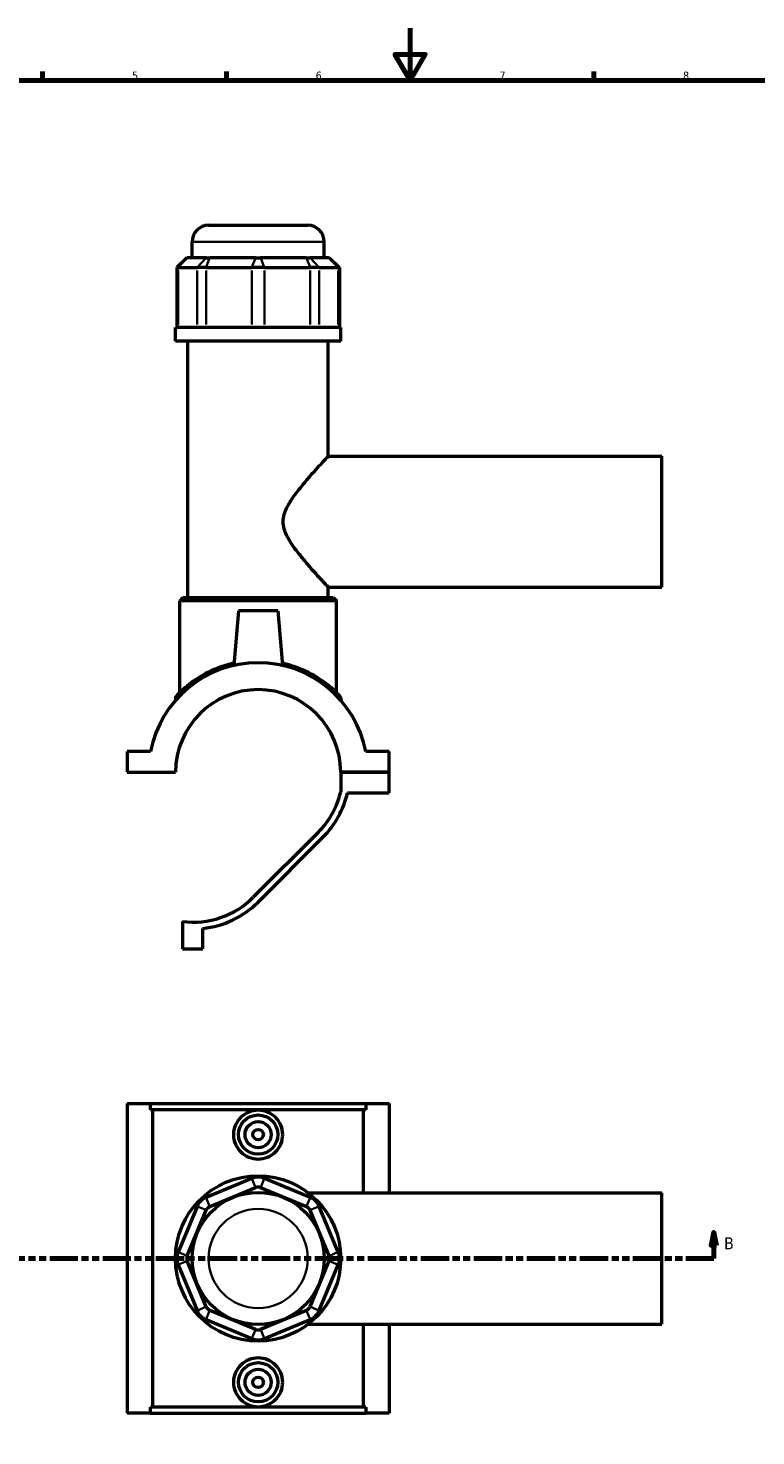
# Model space of a CAD drawing. Header units: millimetres. Extents: x 0 to 898, y -421 to 990.
# Tile 4 of 6: x 275 to 552, y 57 to 594. Entities that reach past the tile are written whole.
import ezdxf

# ---------------------------------------------------------------- set-up
doc = ezdxf.new("R2010")
doc.units = ezdxf.units.MM
doc.linetypes.add('DOUBLE_DASH_CHAIN', pattern=[1.2403, 0.6614, -0.0827, 0.1654, -0.0827, 0.1654, -0.0827])
for name, color, linetype, lineweight in [('Border (ANSI)', 7, 'Continuous', 70), ('Section Line (ANSI)', 7, 'DOUBLE_DASH_CHAIN', 70), ('Visible (ANSI)', 7, 'Continuous', 50), ('Visible Narrow (ANSI)', 7, 'Continuous', 35)]:
    doc.layers.add(name, color=color, linetype=linetype, lineweight=lineweight)
doc.styles.add('Label Text (ANSI)', font='tahoma.ttf')
doc.styles.add('Note Text (ANSI)', font='tahoma.ttf')

# ---------------------------------------------------------------- blocks, each defined once
blk = doc.blocks.new('Borders Default Border')
at = {"layer": 'Border (ANSI)'}
for p, q in [((280.33, 574), (280.33, 577.45)), ((350.42, 574), (350.42, 577.45)), ((490.58, 574), (490.58, 577.45))]:
    blk.add_line(p, q, dxfattribs=at)
at = {"layer": 'Border (ANSI)', "flags": 128}
for points in [[(420.5, 594), (420.5, 574), (414.73, 584), (426.27, 584), (420.5, 574)], [(20, 20), (20, 574), (821, 574), (821, 20), (20, 20)]]:
    blk.add_lwpolyline(points, dxfattribs=at)
at = {"layer": 'Border (ANSI)', "color": 230, "true_color": 0xff0080, "char_height": 3.05, "attachment_point": 7, "style": 'Note Text (ANSI)'}
for s, insert in [('5', (314.48, 574.34)), ('6', (384.49, 574.34)), ('7', (454.6, 574.4)), ('8', (524.63, 574.33))]:
    blk.add_mtext(s, dxfattribs=dict(at, insert=insert))
blk = doc.blocks.new('2dTransSection0')
at = {"layer": 'Section Line (ANSI)', "linetype": 'Continuous'}
for p, q in [((161.71, 135.1), (160.71, 130.1)), ((161.71, 130.1), (161.71, 135.1)), ((162.71, 130.1), (161.71, 135.1)), ((536.3, 135.1), (535.3, 130.1)), ((536.3, 130.1), (536.3, 135.1)), ((537.3, 130.1), (536.3, 135.1)), ((160.71, 130.1), (162.71, 130.1)), ((161.71, 125.1), (161.71, 130.1)), ((535.3, 130.1), (537.3, 130.1)), ((536.3, 125.1), (536.3, 130.1)), ((161.71, 125.1), (172.33, 125.1)), ((525.69, 125.1), (536.3, 125.1))]:
    blk.add_line(p, q, dxfattribs=at)
at = {"layer": 'Section Line (ANSI)', "linetype": 'DOUBLE_DASH_CHAIN', "ltscale": 16.303146}
blk.add_line((161.71, 125.1), (536.3, 125.1), dxfattribs=at)
at = {"layer": 'Section Line (ANSI)', "linetype": 'Continuous', "flags": 128}
for points in [[(162.71, 130.1), (161.71, 135.1), (160.71, 130.1), (162.71, 130.1)], [(537.3, 130.1), (536.3, 135.1), (535.3, 130.1), (537.3, 130.1)]]:
    blk.add_lwpolyline(points, dxfattribs=at)
at = {"layer": 'Section Line (ANSI)'}
for points in [[(162.71, 130.1), (161.71, 135.1), (160.71, 130.1), (162.71, 130.1)], [(537.3, 130.1), (536.3, 135.1), (535.3, 130.1), (537.3, 130.1)]]:
    blk.add_solid(points, dxfattribs=at)
at = {"layer": 'Section Line (ANSI)', "char_height": 4.57, "attachment_point": 7, "style": 'Label Text (ANSI)'}
for insert in [(154.96, 128.6), (540.26, 128.6)]:
    blk.add_mtext('B', dxfattribs=dict(at, insert=insert))

msp = doc.modelspace()

# ---------------------------------------------------------------- linework, layer by layer
at = {"layer": 'Visible (ANSI)'}
for p, q in [((343.631, 518.898), (381.431, 518.898)), ((337.331, 506.508), (337.331, 512.598)), ((387.731, 506.508), (387.731, 512.598)), ((335.33, 506.508), (331.55, 502.728)), ((335.33, 506.508), (335.522, 506.508)), ((342.751, 506.508), (335.522, 506.508)), ((342.751, 506.508), (344.115, 506.508)), ((361.567, 506.508), (344.115, 506.508)), ((361.567, 506.508), (363.496, 506.508)), ((380.948, 506.508), (363.496, 506.508)), ((380.948, 506.508), (382.311, 506.508)), ((389.54, 506.508), (382.311, 506.508)), ((389.54, 506.508), (389.732, 506.508)), ((389.732, 506.508), (393.512, 502.728)), ((332.03, 502.728), (331.55, 502.728)), ((331.55, 502.728), (331.55, 479.958)), ((332.03, 502.728), (339.259, 502.728)), ((342.668, 502.728), (339.259, 502.728)), ((342.668, 502.728), (360.12, 502.728)), ((364.942, 502.728), (360.12, 502.728)), ((364.942, 502.728), (382.394, 502.728)), ((385.804, 502.728), (382.394, 502.728)), ((385.804, 502.728), (393.033, 502.728)), ((393.512, 502.728), (393.033, 502.728)), ((393.512, 502.728), (393.512, 479.958)), ((394.031, 479.958), (331.031, 479.958)), ((331.031, 474.648), (331.031, 479.958)), ((394.031, 474.648), (394.031, 479.958)), ((394.031, 474.648), (331.031, 474.648)), ((335.756, 376.998), (335.756, 474.648)), ((389.306, 430.898), (389.306, 474.648)), ((389.306, 430.898), (516.531, 430.898)), ((516.531, 380.898), (516.531, 430.898)), ((333.866, 376.998), (332.606, 375.738)), ((392.456, 375.738), (332.606, 375.738)), ((332.606, 340.701), (332.606, 375.738)), ((333.866, 376.998), (391.196, 376.998)), ((389.306, 380.898), (516.531, 380.898)), ((389.306, 376.998), (389.306, 380.898)), ((391.196, 376.998), (392.456, 375.738)), ((392.456, 340.701), (392.456, 375.738)), ((355.031, 371.898), (353.213, 351.115)), ((370.031, 371.898), (355.031, 371.898)), ((370.031, 371.898), (371.85, 351.115)), ((331.031, 338.815), (331.031, 337.828)), ((394.031, 338.815), (394.031, 337.828)), ((321.511, 318.273), (312.531, 318.273)), ((312.531, 318.273), (312.531, 310.448)), ((412.531, 318.273), (403.551, 318.273)), ((412.531, 310.448), (412.531, 318.273)), ((312.531, 310.448), (331.031, 310.448)), ((394.031, 310.448), (412.531, 310.448)), ((412.531, 310.448), (394.031, 310.448)), ((394.031, 310.448), (394.031, 302.922)), ((412.531, 302.623), (412.531, 310.448)), ((396.631, 302.623), (412.531, 302.623)), ((385.424, 287.506), (360.693, 262.775)), ((362.531, 260.936), (387.262, 285.667)), ((333.631, 253.562), (333.631, 243.116)), ((341.456, 243.116), (341.456, 250.884)), ((333.631, 243.116), (341.456, 243.116)), ((312.531, 184.101), (321.511, 184.101)), ((312.531, 184.101), (312.531, 66.101)), ((321.511, 184.101), (403.551, 184.101)), ((321.511, 181.741), (321.511, 184.101)), ((403.551, 184.101), (403.551, 181.741)), ((403.551, 184.101), (412.531, 184.101)), ((412.531, 184.101), (412.531, 150.101)), ((403.551, 181.741), (321.511, 181.741)), ((322.346, 68.461), (322.346, 181.741)), ((402.717, 150.101), (402.717, 181.741)), ((360.12, 155.602), (342.668, 148.373)), ((382.394, 148.373), (364.942, 155.602)), ((344.115, 144.881), (361.567, 152.11)), ((363.496, 152.11), (380.948, 144.881)), ((339.259, 144.963), (332.03, 127.511)), ((381.695, 150.101), (516.531, 150.101)), ((393.033, 127.511), (385.804, 144.963)), ((516.531, 100.101), (516.531, 150.101)), ((335.522, 126.065), (342.751, 143.517)), ((382.311, 143.517), (389.54, 126.065)), ((342.751, 106.684), (335.522, 124.136)), ((389.54, 124.136), (382.311, 106.684)), ((332.03, 122.69), (339.259, 105.238)), ((385.804, 105.238), (393.033, 122.69)), ((361.567, 98.091), (344.115, 105.32)), ((380.948, 105.32), (363.496, 98.091)), ((342.668, 101.828), (360.12, 94.599)), ((364.942, 94.599), (382.394, 101.828)), ((381.695, 100.101), (516.531, 100.101)), ((402.717, 68.461), (402.717, 100.101)), ((412.531, 100.101), (412.531, 66.101)), ((321.511, 66.101), (312.531, 66.101)), ((321.511, 66.101), (321.511, 68.461)), ((403.551, 68.461), (321.511, 68.461)), ((321.511, 66.101), (403.551, 66.101)), ((403.551, 68.461), (403.551, 66.101)), ((412.531, 66.101), (403.551, 66.101))]:
    msp.add_line(p, q, dxfattribs=at)
for centre, radius in [((362.531, 172.301), 7.5), ((362.531, 172.301), 5), ((362.531, 172.301), 2), ((362.531, 125.101), 31.5), ((362.531, 125.101), 25.2), ((362.531, 77.901), 7.5), ((362.531, 77.901), 5), ((362.531, 77.901), 2)]:
    msp.add_circle(centre, radius, dxfattribs=at)
for centre, radius, start, end in [((343.631, 512.598), 6.3, 90, 180), ((381.431, 512.598), 6.3, 0, 90), ((362.531, 310.398), 41.769, 10.86741, 169.13259), ((362.531, 310.398), 31.5, 0.09095, 179.90905), ((331.661, 338.815), 0.63, 137.36942, 180), ((393.401, 338.815), 0.63, 0, 42.63058), ((362.531, 310.398), 32.375, 315, 346.64774), ((362.531, 310.398), 34.975, 315, 347.15579), ((337.8, 285.667), 32.375, 262.60172, 315), ((337.8, 285.667), 34.975, 276.00049, 315), ((362.531, 149.781), 6.3, 67.5, 112.5), ((362.531, 149.781), 2.52, 67.5, 112.5), ((345.079, 142.553), 6.3, 112.5, 157.5), ((345.079, 142.553), 2.52, 112.5, 157.5), ((379.983, 142.553), 2.52, 22.5, 67.5), ((379.983, 142.553), 6.3, 22.5, 67.5), ((337.85, 125.101), 6.3, 157.5, 202.5), ((337.85, 125.101), 2.52, 157.5, 202.5), ((387.212, 125.101), 2.52, 337.5, 22.5), ((387.212, 125.101), 6.3, 337.5, 22.5), ((345.079, 107.648), 6.3, 202.5, 247.5), ((345.079, 107.648), 2.52, 202.5, 247.5), ((379.983, 107.648), 2.52, 292.5, 337.5), ((379.983, 107.648), 6.3, 292.5, 337.5), ((362.531, 100.42), 2.52, 247.5, 292.5), ((362.531, 100.42), 6.3, 247.5, 292.5)]:
    msp.add_arc(centre, radius, start, end, dxfattribs=at)
for points, knots in [([(389.306, 380.898), (389.306, 380.898), (389.142, 381.074), (388.494, 381.77), (388.01, 382.29), (386.789, 383.613), (386.052, 384.417), (384.425, 386.211), (383.537, 387.201), (381.645, 389.353), (380.565, 390.605), (378.364, 393.275), (377.242, 394.692), (375.145, 397.636), (374.17, 399.151), (373.037, 401.544), (372.716, 402.361), (372.256, 404.067), (372.118, 404.955), (372.118, 406.841), (372.256, 407.73), (372.716, 409.435), (373.037, 410.253), (374.17, 412.646), (375.145, 414.161), (377.242, 417.105), (378.364, 418.522), (380.565, 421.191), (381.645, 422.443), (383.537, 424.595), (384.425, 425.586), (386.052, 427.38), (386.789, 428.183), (388.01, 429.506), (388.494, 430.027), (389.142, 430.723), (389.306, 430.898), (389.306, 430.898)], [4.3003278, 4.3003278, 4.3003278, 4.3003278, 4.8095848, 4.8095848, 5.3188418, 5.3188418, 5.8280988, 5.8280988, 6.3373558, 6.3373558, 6.9031808, 6.9031808, 7.4690057, 7.4690057, 8.0348307, 8.0348307, 8.3177432, 8.3177432, 8.6006556, 8.6006556, 8.8835681, 8.8835681, 9.1664806, 9.1664806, 9.7323055, 9.7323055, 10.2981305, 10.2981305, 10.8639554, 10.8639554, 11.3732124, 11.3732124, 11.8824694, 11.8824694, 12.3917265, 12.3917265, 12.9009835, 12.9009835, 12.9009835, 12.9009835]), ([(353.289, 351.97), (351.46, 351.563), (349.704, 351.047), (344.848, 349.291), (342.028, 347.832), (337.075, 344.677), (335.004, 342.956), (332.877, 340.979), (332.343, 340.444), (331.562, 339.638), (331.315, 339.369), (331.209, 339.254), (331.198, 339.243), (331.198, 339.244)], [15.9547007, 15.9547007, 15.9547007, 15.9547007, 16.5261685, 16.5261685, 17.6331619, 17.6331619, 18.8338932, 18.8338932, 19.3698741, 19.3698741, 19.905855, 19.905855, 20.0463468, 20.0463468, 20.0463468, 20.0463468]), ([(393.865, 339.242), (393.865, 339.242), (393.652, 339.477), (392.735, 340.432), (391.919, 341.255), (389.538, 343.375), (387.841, 344.735), (383.335, 347.677), (380.35, 349.25), (375.301, 351.064), (373.572, 351.57), (371.773, 351.97)], [10.023177, 10.023177, 10.023177, 10.023177, 10.6334492, 10.6334492, 11.407809, 11.407809, 12.3730122, 12.3730122, 13.552712, 13.552712, 14.1147578, 14.1147578, 14.1147578, 14.1147578]), ([(371.925, 172.301), (371.925, 171.121), (371.684, 169.867), (370.715, 167.571), (369.988, 166.527), (368.319, 164.886), (367.267, 164.177), (364.961, 163.235), (363.708, 163.003), (361.355, 163.003), (360.101, 163.235), (357.796, 164.177), (356.743, 164.886), (355.075, 166.527), (354.347, 167.571), (353.378, 169.867), (353.138, 171.121), (353.138, 173.48), (353.378, 174.734), (354.347, 177.03), (355.075, 178.074), (356.743, 179.715), (357.796, 180.424), (360.101, 181.366), (361.355, 181.598), (363.708, 181.598), (364.961, 181.366), (367.267, 180.424), (368.319, 179.715), (369.988, 178.074), (370.715, 177.03), (371.684, 174.734), (371.925, 173.48), (371.925, 172.301)], [0, 0, 0, 0, 0.3538529, 0.3538529, 0.7077058, 0.7077058, 1.0606654, 1.0606654, 1.413625, 1.413625, 1.7665846, 1.7665846, 2.1195442, 2.1195442, 2.4733971, 2.4733971, 2.8272499, 2.8272499, 3.1811028, 3.1811028, 3.5349557, 3.5349557, 3.8879153, 3.8879153, 4.2408749, 4.2408749, 4.5938345, 4.5938345, 4.9467941, 4.9467941, 5.300647, 5.300647, 5.6544999, 5.6544999, 5.6544999, 5.6544999]), ([(371.925, 77.901), (371.925, 76.721), (371.684, 75.467), (370.715, 73.171), (369.988, 72.127), (368.319, 70.486), (367.267, 69.777), (364.961, 68.835), (363.708, 68.603), (361.355, 68.603), (360.101, 68.835), (357.796, 69.777), (356.743, 70.486), (355.075, 72.127), (354.347, 73.171), (353.378, 75.467), (353.138, 76.721), (353.138, 77.901), (353.138, 79.08), (353.378, 80.334), (354.347, 82.63), (355.075, 83.674), (356.743, 85.315), (357.796, 86.024), (360.101, 86.966), (361.355, 87.198), (363.708, 87.198), (364.961, 86.966), (367.267, 86.024), (368.319, 85.315), (369.988, 83.674), (370.715, 82.63), (371.684, 80.334), (371.925, 79.08), (371.925, 77.901)], [2.8272499, 2.8272499, 2.8272499, 2.8272499, 3.1811028, 3.1811028, 3.5349557, 3.5349557, 3.8879153, 3.8879153, 4.2408749, 4.2408749, 4.5938345, 4.5938345, 4.9467941, 4.9467941, 5.300647, 5.300647, 5.6544999, 5.6544999, 5.6544999, 6.0083528, 6.0083528, 6.3622057, 6.3622057, 6.7151653, 6.7151653, 7.0681249, 7.0681249, 7.4210845, 7.4210845, 7.7740441, 7.7740441, 8.1278969, 8.1278969, 8.4817498, 8.4817498, 8.4817498, 8.4817498])]:
    msp.add_open_spline(points, degree=3, knots=knots, dxfattribs=at)
at = {"layer": 'Visible Narrow (ANSI)'}
for p, q in [((387.421, 512.598), (337.641, 512.598)), ((335.347, 506.319), (332.204, 502.917)), ((342.576, 506.319), (339.433, 502.917)), ((344.042, 506.319), (342.741, 502.917)), ((361.495, 506.319), (360.193, 502.917)), ((363.568, 506.319), (364.87, 502.917)), ((381.02, 506.319), (382.322, 502.917)), ((382.486, 506.319), (385.629, 502.917)), ((389.715, 506.319), (392.858, 502.917)), ((332.03, 481.097), (332.03, 501.59)), ((339.259, 501.59), (339.259, 481.097)), ((342.668, 481.097), (342.668, 501.59)), ((360.12, 501.59), (360.12, 481.097)), ((364.942, 481.097), (364.942, 501.59)), ((382.394, 501.59), (382.394, 481.097)), ((385.804, 481.097), (385.804, 501.59)), ((393.033, 501.59), (393.033, 481.097)), ((361.495, 152.284), (360.193, 155.427)), ((363.568, 152.284), (364.87, 155.427)), ((342.576, 143.589), (339.433, 144.891)), ((342.741, 148.198), (344.042, 145.055)), ((381.02, 145.055), (382.322, 148.198)), ((382.486, 143.589), (385.629, 144.891)), ((335.347, 126.137), (332.204, 127.439)), ((335.347, 124.064), (332.204, 122.762)), ((389.715, 126.137), (392.858, 127.439)), ((389.715, 124.064), (392.858, 122.762)), ((342.576, 106.612), (339.433, 105.31)), ((344.042, 105.146), (342.741, 102.003)), ((381.02, 105.146), (382.322, 102.003)), ((382.486, 106.612), (385.629, 105.31)), ((361.495, 97.917), (360.193, 94.774)), ((363.568, 97.917), (364.87, 94.774))]:
    msp.add_line(p, q, dxfattribs=at)
msp.add_circle((362.531, 125.101), 18.9, dxfattribs=at)
msp.add_arc((393.401, 338.815), 0.63, 2.13153, 40.49905, dxfattribs=at)
for points, knots in [([(331.102, 338.89), (331.211, 339.006), (331.444, 339.253), (332.183, 340), (332.72, 340.527), (334.857, 342.474), (336.94, 344.17), (341.919, 347.279), (344.754, 348.716), (349.039, 350.234), (350.148, 350.579), (351.29, 350.883)], [-19.8417892, -19.8417892, -19.8417892, -19.8417892, -19.3698741, -19.3698741, -18.8338932, -18.8338932, -17.6331619, -17.6331619, -16.5261685, -16.5261685, -16.1597534, -16.1597534, -16.1597534, -16.1597534]), ([(373.772, 350.883), (374.886, 350.586), (375.967, 350.252), (380.445, 348.675), (383.446, 347.126), (387.976, 344.227), (389.682, 342.888), (392.075, 340.799), (392.896, 339.988), (393.681, 339.186), (393.866, 338.991), (393.96, 338.891)], [-13.9097084, -13.9097084, -13.9097084, -13.9097084, -13.552712, -13.552712, -12.3730122, -12.3730122, -11.407809, -11.407809, -10.6334492, -10.6334492, -10.2277313, -10.2277313, -10.2277313, -10.2277313])]:
    msp.add_open_spline(points, degree=3, knots=knots, dxfattribs=at)

# ---------------------------------------------------------------- block references
msp.add_blockref('Borders Default Border', (0, 0))
at = {"layer": 'Section Line (ANSI)'}
msp.add_blockref('2dTransSection0', (0, 0), dxfattribs=at)

doc.saveas('drawing.dxf')
